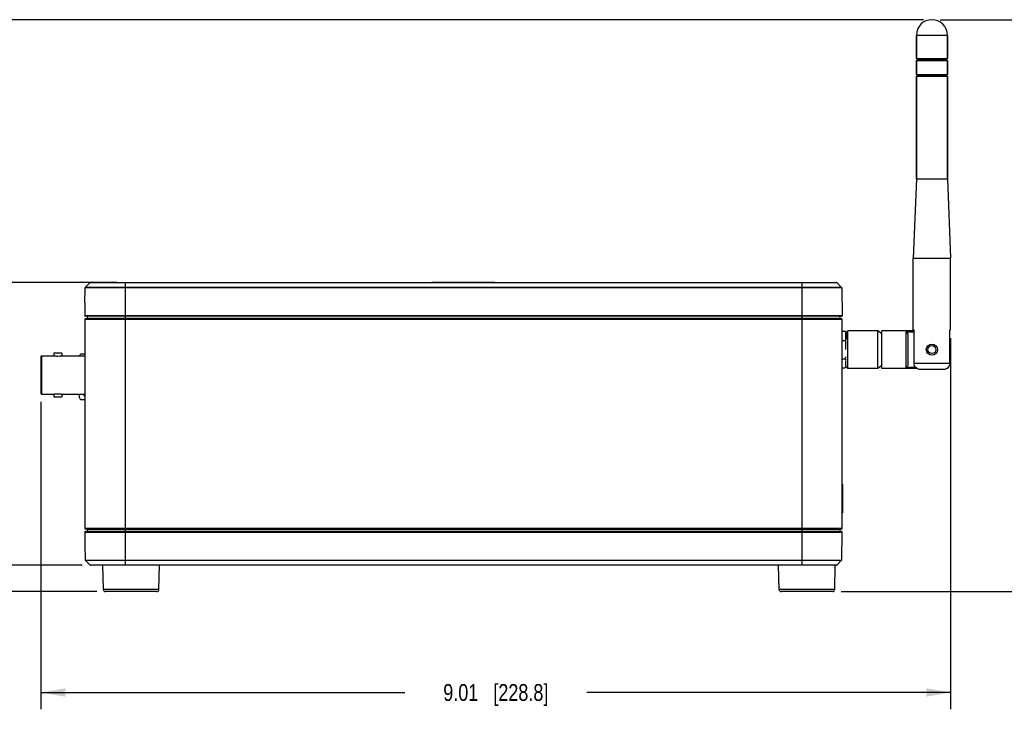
# Model space of a CAD drawing. Header units: inches. Extents: x 0 to 34, y 0 to 22.
# Tile 51 of 125: x 22.6 to 29.9, y 3.9 to 9.1. Entities that reach past the tile are written whole.
import ezdxf

# ---------------------------------------------------------------- set-up
doc = ezdxf.new("R2010")
doc.units = ezdxf.units.IN
doc.header["$LTSCALE"] = 1.87
doc.header["$MEASUREMENT"] = 0
doc.layers.get('0').update_dxf_attribs({"linetype": 'CONTINUOUS'})
doc.layers.add('02___PRT_ALL_AXES', color=7, linetype='CONTINUOUS')
doc.layers.add('DIMENSIONS', color=7, linetype='CONTINUOUS')
doc.styles.get("Standard").update_dxf_attribs({"font": 'txt', "width": 0.8})
doc.dimstyles.new('DIMSTYLE_1', dxfattribs={"dimtxt": 0.125, "dimasz": 0.18, "dimexe": 0.125, "dimexo": 0.0625, "dimgap": 0.0625, "dimtad": 0, "dimtih": 1, "dimtoh": 1, "dimlfac": 1.333333, "dimzin": 4, "dimdsep": 46, "dimtxsty": 'STANDARD', "dimblk": '_FILLED', "dimblk1": '_FILLED', "dimblk2": '_FILLED', "dimcen": 0.09, "dimadec": 0, "dimazin": 0, "dimtp": 0.001, "dimtm": 0.001, "dimtfac": 1, "dimtofl": 0, "dimtmove": 0, "dimatfit": 3, "dimldrblk": '_FILLED', "dimfxl": 1, "dimtolj": 1, "dimtzin": 4, "dimarcsym": 0})

# ---------------------------------------------------------------- blocks, each defined once
blk = doc.blocks.new('_FILLED')
at = {"color": 0, "linetype": 'BYBLOCK'}
blk.add_solid([(0, 0), (-1, 0.174), (-1, -0.174)], dxfattribs=at)
blk = doc.blocks.new('*D27')
at = {"layer": 'DIMENSIONS', "color": 2, "linetype": 'CONTINUOUS'}
for p, q in [((23.0566, 7.108), (21.1263, 7.108)), ((21.2513, 7.108), (21.2513, 6.183)), ((21.2513, 5.008), (21.2513, 5.933)), ((23.0567, 5.008), (21.1263, 5.008))]:
    blk.add_line(p, q, dxfattribs=at)
at = {"layer": 'DIMENSIONS', "color": 2, "linetype": 'CONTINUOUS', "xscale": 0.18, "yscale": 0.18, "zscale": 0.18}
for p, rotation in [((21.2513, 7.108), 90), ((21.2513, 5.008), 270)]:
    blk.add_blockref('_FILLED', p, dxfattribs=dict(at, rotation=rotation))
at = {"layer": 'DIMENSIONS', "color": 2, "linetype": 'CONTINUOUS', "insert": (21.2513, 6.1205), "char_height": 0.125, "width": 1.325, "attachment_point": 2, "line_spacing_factor": 0.9}
blk.add_mtext('(2.80{\\Ftxt.shx;\\W1.000000;\\H0.125000; }[71.1])', dxfattribs=at)
blk = doc.blocks.new('*D28')
at = {"layer": 'DIMENSIONS', "color": 2, "linetype": 'CONTINUOUS'}
for p, q in [((29.3042, 9.0605), (21.1263, 9.0605)), ((21.2513, 9.0605), (21.2513, 8.2093)), ((21.2513, 7.108), (21.2513, 7.9593)), ((23.3135, 7.108), (21.1263, 7.108))]:
    blk.add_line(p, q, dxfattribs=at)
at = {"layer": 'DIMENSIONS', "color": 2, "linetype": 'CONTINUOUS', "xscale": 0.18, "yscale": 0.18, "zscale": 0.18}
for p, rotation in [((21.2513, 9.0605), 90), ((21.2513, 7.108), 270)]:
    blk.add_blockref('_FILLED', p, dxfattribs=dict(at, rotation=rotation))
at = {"layer": 'DIMENSIONS', "color": 2, "linetype": 'CONTINUOUS', "insert": (21.2513, 8.1468), "char_height": 0.125, "width": 1.125, "attachment_point": 2, "line_spacing_factor": 0.9}
blk.add_mtext('2.60{\\Ftxt.shx;\\W1.000000;\\H0.125000; }[66.1]', dxfattribs=at)
blk = doc.blocks.new('*D29')
at = {"layer": 'DIMENSIONS', "color": 2, "linetype": 'CONTINUOUS'}
for p, q in [((29.5062, 6.6949), (29.5062, 3.938)), ((22.7513, 6.2212), (22.7513, 3.938)), ((22.7513, 4.063), (25.4538, 4.063)), ((29.5062, 4.063), (26.8038, 4.063))]:
    blk.add_line(p, q, dxfattribs=at)
at = {"layer": 'DIMENSIONS', "color": 2, "linetype": 'CONTINUOUS', "xscale": 0.18, "yscale": 0.18, "zscale": 0.18, "rotation": 180}
blk.add_blockref('_FILLED', (22.7513, 4.063), dxfattribs=at)
at = {"layer": 'DIMENSIONS', "color": 2, "linetype": 'CONTINUOUS', "xscale": 0.18, "yscale": 0.18, "zscale": 0.18}
blk.add_blockref('_FILLED', (29.5062, 4.063), dxfattribs=at)
at = {"layer": 'DIMENSIONS', "color": 2, "linetype": 'CONTINUOUS', "insert": (26.1288, 4.1255), "char_height": 0.125, "width": 1.225, "attachment_point": 2, "line_spacing_factor": 0.9}
blk.add_mtext('9.01{\\Ftxt.shx;\\W1.000000;\\H0.125000; }[228.8]', dxfattribs=at)
blk = doc.blocks.new('*D30')
at = {"layer": 'DIMENSIONS', "color": 2, "linetype": 'CONTINUOUS'}
for p, q in [((22.0013, 5.0088), (22.0013, 5.3688)), ((23.0545, 5.0088), (21.8763, 5.0088)), ((23.167, 4.813), (21.8763, 4.813)), ((22.0013, 4.813), (22.0013, 4.3423)), ((22.0013, 4.3423), (21.8838, 4.3423))]:
    blk.add_line(p, q, dxfattribs=at)
at = {"layer": 'DIMENSIONS', "color": 2, "linetype": 'CONTINUOUS', "xscale": 0.18, "yscale": 0.18, "zscale": 0.18}
for p, rotation in [((22.0013, 5.0088), 270), ((22.0013, 4.813), 90)]:
    blk.add_blockref('_FILLED', p, dxfattribs=dict(at, rotation=rotation))
at = {"layer": 'DIMENSIONS', "color": 2, "linetype": 'CONTINUOUS', "insert": (21.8213, 4.4048), "char_height": 0.125, "width": 0.925, "attachment_point": 3, "line_spacing_factor": 0.9}
blk.add_mtext('.26{\\Ftxt.shx;\\W1.000000;\\H0.125000; }[6.6]', dxfattribs=at)
blk = doc.blocks.new('*D31')
at = {"layer": 'DIMENSIONS', "color": 2, "linetype": 'CONTINUOUS'}
for p, q in [((29.4292, 9.0605), (31.1312, 9.0605)), ((31.0062, 9.0605), (31.0062, 7.0618)), ((31.0062, 4.813), (31.0062, 6.8118)), ((28.6926, 4.813), (31.1312, 4.813))]:
    blk.add_line(p, q, dxfattribs=at)
at = {"layer": 'DIMENSIONS', "color": 2, "linetype": 'CONTINUOUS', "xscale": 0.18, "yscale": 0.18, "zscale": 0.18}
for p, rotation in [((31.0062, 9.0605), 90), ((31.0062, 4.813), 270)]:
    blk.add_blockref('_FILLED', p, dxfattribs=dict(at, rotation=rotation))
at = {"layer": 'DIMENSIONS', "color": 2, "linetype": 'CONTINUOUS', "insert": (31.0062, 6.9993), "char_height": 0.125, "width": 1.225, "attachment_point": 2, "line_spacing_factor": 0.9}
blk.add_mtext('5.66{\\Ftxt.shx;\\W1.000000;\\H0.125000; }[143.9]', dxfattribs=at)

msp = doc.modelspace()

# ---------------------------------------------------------------- linework, layer by layer
at = {"color": 7, "linetype": 'CONTINUOUS'}
for p, q in [((29.25156, 8.94539), (29.25156, 8.77266)), ((29.48187, 8.94539), (29.48187, 8.77266)), ((29.25156, 8.77266), (29.48187, 8.77266)), ((29.26042, 8.76894), (29.25156, 8.77266)), ((29.25156, 8.75789), (29.26042, 8.76156)), ((29.25156, 8.75789), (29.48187, 8.75789)), ((29.25156, 8.75789), (29.25156, 8.65454)), ((29.47302, 8.76894), (29.26042, 8.76894)), ((29.26042, 8.76156), (29.26042, 8.76894)), ((29.47302, 8.76156), (29.26042, 8.76156)), ((29.47302, 8.76894), (29.48187, 8.77266)), ((29.47302, 8.76156), (29.47302, 8.76894)), ((29.48187, 8.75789), (29.47302, 8.76156)), ((29.48187, 8.75789), (29.48187, 8.65454)), ((29.25156, 8.65454), (29.48187, 8.65454)), ((29.26042, 8.65083), (29.25156, 8.65454)), ((29.25156, 8.63978), (29.26042, 8.64345)), ((29.25156, 8.63978), (29.48187, 8.63978)), ((29.25156, 8.63978), (29.25156, 7.87945)), ((29.47302, 8.65083), (29.26042, 8.65083)), ((29.26042, 8.64345), (29.26042, 8.65083)), ((29.47302, 8.64345), (29.26042, 8.64345)), ((29.47302, 8.65083), (29.48187, 8.65454)), ((29.47302, 8.64345), (29.47302, 8.65083)), ((29.48187, 8.63978), (29.47302, 8.64345)), ((29.48187, 8.63978), (29.48187, 7.87945)), ((23.11705, 7.10713), (23.08065, 7.07135)), ((23.11003, 7.10027), (23.08065, 7.07139)), ((23.117, 7.10713), (23.12705, 7.10713)), ((23.11913, 7.10799), (28.65797, 7.10799)), ((23.12705, 7.10713), (23.1288, 7.10713)), ((23.1288, 7.10713), (23.13951, 7.10713)), ((23.13951, 7.10713), (23.35689, 7.10713)), ((23.35689, 7.10713), (23.37605, 7.10713)), ((23.37605, 7.10799), (23.37605, 5.00885)), ((23.37605, 7.10713), (28.40105, 7.10713)), ((25.6544, 7.10799), (25.6544, 7.11024)), ((25.6544, 7.11024), (26.11847, 7.11024)), ((25.762, 7.10799), (25.762, 7.11024)), ((25.80709, 7.10799), (25.80709, 7.11024)), ((25.85305, 7.10799), (25.85305, 7.11024)), ((25.88238, 7.10799), (25.88238, 7.11024)), ((25.88609, 7.10799), (25.88609, 7.11024)), ((25.91018, 7.10799), (25.91018, 7.11024)), ((25.92047, 7.10799), (25.92047, 7.11024)), ((25.96263, 7.10799), (25.96263, 7.11024)), ((25.96525, 7.10799), (25.96525, 7.11024)), ((25.99394, 7.10799), (25.99394, 7.11024)), ((26.11847, 7.10799), (26.11847, 7.11024)), ((26.1206, 7.11024), (26.12108, 7.11024)), ((26.12108, 7.10799), (26.12108, 7.11024)), ((28.40105, 7.10799), (28.40105, 7.1071)), ((28.40105, 7.10713), (28.40105, 5.00799)), ((28.40105, 7.10713), (28.41122, 7.10713)), ((28.41122, 7.10713), (28.4219, 7.10713)), ((28.4219, 7.10713), (28.63632, 7.10713)), ((28.63632, 7.10713), (28.66005, 7.10713)), ((28.66005, 7.10713), (28.69645, 7.07135)), ((28.69645, 7.07139), (28.66009, 7.10713)), ((23.07779, 6.95688), (23.07975, 7.06926)), ((23.07976, 7.06932), (23.07975, 7.06932)), ((23.10273, 7.06926), (23.07976, 7.06932)), ((23.10132, 7.07135), (23.0807, 7.07141)), ((23.37605, 7.07139), (23.10132, 7.07135)), ((23.37605, 7.0693), (23.10273, 7.06926)), ((28.40105, 7.07135), (23.37605, 7.07135)), ((28.40105, 7.06926), (23.37605, 7.06926)), ((28.68678, 7.07134), (28.40105, 7.0714)), ((28.6742, 7.06926), (28.40105, 7.06931)), ((28.68645, 7.06925), (28.6742, 7.06926)), ((28.69735, 7.0693), (28.68645, 7.06925)), ((28.68788, 7.07134), (28.68678, 7.07134)), ((28.6964, 7.0714), (28.68788, 7.07134)), ((28.69735, 7.06926), (28.70098, 6.86108)), ((23.07779, 6.87268), (23.0776, 6.86108)), ((23.34637, 6.86108), (23.0776, 6.86108)), ((23.07767, 6.83293), (23.07767, 6.83284)), ((23.07767, 6.83284), (23.07767, 5.28312)), ((23.0777, 6.83284), (23.0777, 5.28313)), ((28.70105, 6.83284), (23.0777, 6.83284)), ((23.07779, 6.83397), (23.07777, 6.83383)), ((23.07814, 6.83501), (23.07809, 6.83489)), ((23.07865, 6.83589), (23.07858, 6.8358)), ((23.07973, 6.83701), (23.07964, 6.83694)), ((23.08035, 6.83742), (23.08026, 6.83737)), ((23.08098, 6.83772), (23.08089, 6.83768)), ((23.08128, 6.83783), (23.0812, 6.8378)), ((23.08134, 6.83784), (23.08127, 6.83782)), ((23.08143, 6.83787), (23.08128, 6.83783)), ((28.69723, 6.85726), (23.08134, 6.85726)), ((23.08188, 6.83799), (23.0818, 6.83797)), ((23.08195, 6.838), (23.08187, 6.83798)), ((23.08202, 6.83801), (23.08194, 6.838)), ((23.08208, 6.83802), (23.08201, 6.83801)), ((23.08215, 6.83803), (23.08207, 6.83802)), ((23.08221, 6.83804), (23.08214, 6.83803)), ((23.08228, 6.83805), (23.0822, 6.83804)), ((23.08234, 6.83806), (23.08227, 6.83805)), ((23.08268, 6.83808), (23.08262, 6.83808)), ((23.08274, 6.83809), (23.08268, 6.83808)), ((28.69598, 6.83809), (23.08275, 6.83809)), ((23.08288, 6.83809), (23.08284, 6.83809)), ((23.08399, 6.83813), (23.08288, 6.83809)), ((23.08948, 6.83832), (23.08399, 6.83813)), ((23.09135, 6.83838), (23.08948, 6.83832)), ((28.68742, 6.83838), (23.09135, 6.83838)), ((23.09503, 6.85726), (23.09503, 6.84206)), ((28.6838, 6.84213), (23.09503, 6.84213)), ((28.70098, 6.86108), (23.34637, 6.86108)), ((28.6838, 6.85726), (28.6838, 6.84213)), ((28.69598, 6.83809), (28.68742, 6.83838)), ((28.70105, 5.28313), (28.70105, 6.83284)), ((28.70427, 6.74615), (28.72102, 6.74615)), ((28.72892, 6.69096), (28.72892, 6.73452)), ((28.73111, 6.7367), (28.74369, 6.74928)), ((28.96514, 6.74928), (28.74369, 6.74928)), ((28.74369, 6.47024), (28.74369, 6.74928)), ((28.99467, 6.72713), (28.96514, 6.74928)), ((28.96514, 6.47024), (28.96514, 6.74928)), ((29.23442, 6.74928), (28.99467, 6.74928)), ((28.99467, 6.47024), (28.99467, 6.74928)), ((29.17479, 6.74206), (29.23442, 6.74206)), ((29.17479, 6.47746), (29.17479, 6.74206)), ((29.18955, 6.49313), (29.18955, 6.72639)), ((29.2272, 6.7574), (29.23442, 6.7574)), ((29.23442, 6.50641), (29.23442, 6.7574)), ((29.49902, 6.7574), (29.50623, 6.7574)), ((29.49902, 6.50641), (29.49902, 6.7574)), ((28.70104, 6.67331), (28.70427, 6.67796)), ((28.70427, 6.67796), (28.72102, 6.67796)), ((28.72892, 6.60976), (28.72892, 6.6892)), ((22.8473, 6.58336), (22.8473, 6.56265)), ((22.90576, 6.58336), (22.8473, 6.58336)), ((22.90576, 6.58336), (22.90576, 6.56265)), ((22.9059, 6.58336), (22.9059, 6.56265)), ((22.75133, 6.55827), (22.75133, 6.28366)), ((22.75576, 6.5627), (22.75576, 6.27923)), ((22.75576, 6.5627), (22.8473, 6.5627)), ((22.90576, 6.5627), (22.90466, 6.56247)), ((22.90576, 6.5627), (23.07767, 6.5627)), ((23.03855, 6.5627), (23.03855, 6.56296)), ((23.05355, 6.57796), (23.07767, 6.57796)), ((28.70427, 6.54157), (28.70105, 6.54621)), ((28.70427, 6.54157), (28.72102, 6.54157)), ((28.72892, 6.48501), (28.72892, 6.52856)), ((28.70427, 6.47337), (28.72102, 6.47337)), ((28.73111, 6.48282), (28.74369, 6.47024)), ((28.96514, 6.47024), (28.74369, 6.47024)), ((28.99467, 6.49239), (28.96514, 6.47024)), ((29.25437, 6.47024), (28.99467, 6.47024)), ((29.24589, 6.47746), (29.17479, 6.47746)), ((29.49902, 6.50641), (29.23442, 6.50641)), ((29.45102, 6.46212), (29.28242, 6.46212)), ((29.48483, 6.47024), (29.47906, 6.47024)), ((29.48483, 6.47024), (29.48483, 6.47475)), ((22.75576, 6.27923), (22.8473, 6.27923)), ((22.8473, 6.27923), (22.84841, 6.27946)), ((22.8473, 6.27927), (22.8473, 6.25856)), ((22.8473, 6.25856), (22.90576, 6.25856)), ((22.90576, 6.27927), (22.90576, 6.25856)), ((22.90576, 6.27923), (23.07767, 6.27923)), ((22.90587, 6.25856), (22.9059, 6.25856)), ((22.9059, 6.27927), (22.9059, 6.25856)), ((23.03855, 6.25246), (23.03855, 6.27923)), ((23.07767, 6.23746), (23.05355, 6.23746)), ((23.06855, 6.27923), (23.06855, 6.27496)), ((23.07605, 6.26746), (23.07767, 6.26746)), ((28.70105, 5.60821), (28.7048, 5.60821)), ((28.7048, 5.5247), (28.7048, 5.60821)), ((28.70592, 5.41578), (28.70592, 5.51909)), ((28.7048, 5.39821), (28.70105, 5.39821)), ((28.70105, 5.39439), (28.70105, 5.39634)), ((28.7048, 5.39821), (28.7048, 5.41017)), ((23.0777, 5.28313), (28.70105, 5.28313)), ((23.08132, 5.27813), (23.08139, 5.27811)), ((23.08139, 5.27811), (23.08146, 5.27809)), ((23.08146, 5.27809), (23.08152, 5.27807)), ((23.08171, 5.27802), (23.08179, 5.27801)), ((23.08178, 5.27801), (23.08185, 5.27799)), ((23.08184, 5.278), (23.08191, 5.27798)), ((23.0819, 5.27798), (23.08198, 5.27797)), ((23.08196, 5.27797), (23.08204, 5.27796)), ((23.08202, 5.27796), (23.0821, 5.27795)), ((23.08234, 5.27792), (23.08241, 5.27791)), ((23.08239, 5.27791), (23.08246, 5.2779)), ((23.08244, 5.27791), (23.0825, 5.2779)), ((23.08249, 5.2779), (23.08254, 5.2779)), ((23.08274, 5.27789), (23.08284, 5.27788)), ((23.08275, 5.27789), (28.69598, 5.27789)), ((23.08288, 5.27788), (23.08275, 5.27789)), ((23.08288, 5.27788), (23.08284, 5.27788)), ((23.08399, 5.27784), (23.08288, 5.27788)), ((23.08947, 5.27766), (23.08399, 5.27784)), ((23.08947, 5.27766), (23.09134, 5.27759)), ((23.37605, 5.27759), (23.09134, 5.27759)), ((23.09502, 5.27391), (23.09502, 5.25871)), ((23.09502, 5.27384), (28.6838, 5.27384)), ((23.37605, 5.27759), (28.68742, 5.27759)), ((28.6838, 5.27384), (28.6838, 5.25871)), ((28.69598, 5.27789), (28.68742, 5.27759)), ((23.07761, 5.2549), (28.70098, 5.2549)), ((23.07761, 5.2549), (23.07776, 5.24552)), ((23.07776, 5.24552), (23.07779, 5.24365)), ((23.07791, 5.20452), (23.07786, 5.19792)), ((23.07795, 5.21118), (23.07791, 5.20452)), ((23.07796, 5.21791), (23.07795, 5.21118)), ((23.08134, 5.25871), (28.69723, 5.25871)), ((28.69735, 5.04671), (28.70098, 5.2549)), ((23.07773, 5.18189), (23.0777, 5.1757)), ((23.07779, 5.15907), (23.07975, 5.04671)), ((23.07975, 5.04671), (28.69735, 5.04671)), ((23.11705, 5.00885), (23.08065, 5.04462)), ((23.08065, 5.04462), (23.37605, 5.04462)), ((23.37605, 5.00885), (23.11705, 5.00885)), ((28.65794, 5.00799), (23.11915, 5.00799)), ((23.37605, 5.04462), (28.40105, 5.04462)), ((23.37605, 5.00799), (23.37605, 5.00885)), ((28.40105, 5.00885), (23.37605, 5.00885)), ((28.40105, 5.04462), (28.69645, 5.04462)), ((28.66005, 5.00885), (28.40105, 5.00885)), ((28.66005, 5.00885), (28.69645, 5.04462)), ((23.62758, 4.8277), (23.21452, 4.8277)), ((28.64508, 4.8277), (28.23202, 4.8277)), ((23.61258, 4.81299), (23.22951, 4.81299)), ((28.63008, 4.81299), (28.24701, 4.81299))]:
    msp.add_line(p, q, dxfattribs=at)
for points in [[(23.08065, 7.0714), (23.08025, 7.07093), (23.07998, 7.07041), (23.0798, 7.06982), (23.07975, 7.06931)], [(28.69735, 7.0693), (28.69728, 7.06989), (28.69708, 7.07049), (28.69678, 7.07101), (28.69645, 7.07139)], [(23.07777, 6.83385), (23.07775, 6.83374), (23.07773, 6.83363), (23.07771, 6.83351), (23.0777, 6.83339), (23.07769, 6.83328), (23.07768, 6.83316), (23.07767, 6.83304)], [(23.07777, 6.83383), (23.07774, 6.83371), (23.07772, 6.83358), (23.07771, 6.83345), (23.07769, 6.83332), (23.07768, 6.83319), (23.07767, 6.83306), (23.07767, 6.83292)], [(23.07785, 6.8342), (23.07782, 6.83408), (23.07779, 6.83396)], [(23.07809, 6.83489), (23.07804, 6.83478), (23.078, 6.83467), (23.07796, 6.83455), (23.07792, 6.83444), (23.07788, 6.83432), (23.07785, 6.83419)], [(23.0781, 6.83491), (23.07806, 6.83481), (23.07802, 6.83471), (23.07798, 6.83461), (23.07794, 6.83451), (23.07791, 6.8344), (23.07788, 6.8343)], [(23.07824, 6.83521), (23.07818, 6.83511), (23.07814, 6.835)], [(23.07858, 6.8358), (23.07852, 6.8357), (23.07846, 6.83561), (23.0784, 6.83551), (23.07834, 6.83541), (23.07829, 6.83531), (23.07823, 6.8352)], [(23.07859, 6.83581), (23.07854, 6.83573), (23.07848, 6.83565), (23.07843, 6.83556), (23.07838, 6.83547), (23.07833, 6.83538), (23.07828, 6.83529)], [(23.07878, 6.83606), (23.07871, 6.83598), (23.07865, 6.83589)], [(23.07912, 6.83646), (23.07905, 6.83639), (23.07898, 6.83631), (23.07891, 6.83623), (23.07884, 6.83615), (23.07877, 6.83605)], [(23.07913, 6.83648), (23.07907, 6.83641), (23.07901, 6.83634), (23.07895, 6.83627), (23.07888, 6.8362), (23.07882, 6.83612)], [(23.07926, 6.8366), (23.0792, 6.83654), (23.07912, 6.83646)], [(23.07964, 6.83694), (23.07956, 6.83688), (23.07949, 6.83681), (23.07941, 6.83675), (23.07934, 6.83668), (23.07927, 6.83661), (23.07919, 6.83654)], [(23.07966, 6.83695), (23.07959, 6.8369), (23.07952, 6.83684), (23.07946, 6.83679), (23.07939, 6.83673), (23.07933, 6.83667)], [(23.07987, 6.83711), (23.07979, 6.83706), (23.07972, 6.837)], [(23.08026, 6.83737), (23.08019, 6.83732), (23.08011, 6.83727), (23.08003, 6.83722), (23.07995, 6.83717), (23.07986, 6.83711)], [(23.08028, 6.83738), (23.08021, 6.83734), (23.08014, 6.83729), (23.08007, 6.83725), (23.08, 6.8372), (23.07993, 6.83716)], [(23.08074, 6.83761), (23.08066, 6.83758), (23.08058, 6.83754), (23.0805, 6.8375), (23.08042, 6.83746), (23.08034, 6.83741)], [(23.08091, 6.83769), (23.08084, 6.83766), (23.08077, 6.83763), (23.0807, 6.8376), (23.08063, 6.83756), (23.08056, 6.83753), (23.08049, 6.83749)], [(23.08089, 6.83768), (23.08082, 6.83765), (23.08074, 6.83761)], [(23.0812, 6.8378), (23.08113, 6.83777), (23.08105, 6.83775), (23.08097, 6.83771)], [(23.08182, 6.83797), (23.08175, 6.83796), (23.08168, 6.83794), (23.08161, 6.83792), (23.08155, 6.83791), (23.08148, 6.83789), (23.08141, 6.83787)], [(23.0818, 6.83797), (23.08173, 6.83795), (23.08165, 6.83793), (23.08158, 6.83792), (23.08151, 6.8379), (23.08143, 6.83787)], [(23.08262, 6.83808), (23.08259, 6.83808), (23.08255, 6.83808), (23.08251, 6.83807), (23.08245, 6.83807), (23.0824, 6.83806), (23.08233, 6.83806)], [(23.08283, 6.83809), (23.08281, 6.83809), (23.08274, 6.83809)], [(23.07767, 5.28312), (23.07767, 5.28302), (23.07767, 5.28293), (23.07768, 5.28283), (23.07769, 5.28273), (23.07769, 5.28263), (23.0777, 5.28254), (23.07772, 5.28244), (23.07773, 5.28235), (23.07774, 5.28225), (23.07776, 5.28216), (23.07778, 5.28207), (23.0778, 5.28197), (23.07782, 5.28188), (23.07784, 5.28179), (23.07787, 5.2817)], [(23.07787, 5.2817), (23.0779, 5.28161), (23.07792, 5.28152), (23.07795, 5.28143), (23.07798, 5.28135), (23.07802, 5.28126), (23.07805, 5.28118), (23.07808, 5.28109)], [(23.07808, 5.28109), (23.07812, 5.28101), (23.07816, 5.28093), (23.0782, 5.28084), (23.07824, 5.28076), (23.07828, 5.28068), (23.07832, 5.28061), (23.07836, 5.28053), (23.07841, 5.28045), (23.07845, 5.28038), (23.0785, 5.2803), (23.07855, 5.28023), (23.07859, 5.28016), (23.07864, 5.28009), (23.0787, 5.28002), (23.07875, 5.27995), (23.0788, 5.27988), (23.07885, 5.27981), (23.07891, 5.27975), (23.07896, 5.27968), (23.07902, 5.27962), (23.07907, 5.27956), (23.07913, 5.2795), (23.07919, 5.27944), (23.07925, 5.27938), (23.07931, 5.27932), (23.07937, 5.27927), (23.07943, 5.27921), (23.07949, 5.27916), (23.07955, 5.2791), (23.07962, 5.27905), (23.07968, 5.279), (23.07974, 5.27895), (23.07981, 5.27891), (23.07987, 5.27886), (23.07994, 5.27881), (23.08, 5.27877), (23.08007, 5.27873), (23.08013, 5.27868), (23.0802, 5.27864), (23.08027, 5.2786), (23.08033, 5.27857), (23.0804, 5.27853), (23.08047, 5.27849), (23.08053, 5.27846), (23.0806, 5.27842), (23.08067, 5.27839), (23.08073, 5.27836)], [(23.08073, 5.27836), (23.0808, 5.27833), (23.08087, 5.2783), (23.08093, 5.27827), (23.081, 5.27825), (23.08107, 5.27822), (23.08113, 5.2782), (23.0812, 5.27817), (23.08126, 5.27815), (23.08133, 5.27813)], [(23.08152, 5.27807), (23.08159, 5.27805), (23.08166, 5.27804), (23.08172, 5.27802)], [(23.08208, 5.27795), (23.08214, 5.27794), (23.08219, 5.27793), (23.08225, 5.27793), (23.0823, 5.27792)], [(23.0821, 5.27795), (23.08216, 5.27794), (23.08222, 5.27793), (23.08228, 5.27792), (23.08236, 5.27791)], [(23.08254, 5.2779), (23.08258, 5.27789), (23.08261, 5.27789), (23.08266, 5.27789)], [(23.08266, 5.27789), (23.08268, 5.27789), (23.08274, 5.27789)], [(23.0776, 5.2549), (23.07781, 5.24166), (23.07785, 5.23826), (23.07789, 5.23487), (23.07792, 5.23147), (23.07794, 5.22807), (23.07795, 5.22468), (23.07796, 5.22129), (23.07796, 5.21791)], [(23.07786, 5.19792), (23.07781, 5.19142), (23.07773, 5.18189)], [(23.0777, 5.1757), (23.07769, 5.17266), (23.07769, 5.16966), (23.0777, 5.1667), (23.07772, 5.16379), (23.07776, 5.16093), (23.07779, 5.15907)]]:
    msp.add_lwpolyline(points, dxfattribs=at)
for centre, radius, start, end in [((28.65794, 7.10499), 0.003, 45.499935, 89.999954), ((23.08275, 7.06921), 0.003, 134.500089, 179), ((23.87429, 6.94512), 0.7966, 179.603687, 179.771606), ((23.66941, 6.94681), 0.59171, 179.010033, 179.629926), ((23.083, 6.83284), 0.0053, 163.352294, 179.958582), ((23.08297, 6.83284), 0.00527, 159.133081, 163.304936), ((23.08295, 6.83285), 0.00524, 113.082962, 159.168518), ((23.08293, 6.83288), 0.00521, 92.015533, 113.043211), ((28.68755, 6.84213), 0.00375, 179.999971, 267.999977), ((28.6958, 6.83284), 0.00525, 0, 88), ((28.69723, 6.86101), 0.00375, 270.00244, 0.999957), ((28.71941, 6.72173), 0.02873, 121.812661, 129.76375), ((28.70231, 6.71606), 0.03543, 35.63276, 58.121147), ((28.70543, 6.72106), 0.02954, 54.906635, 58.125815), ((26.97823, 4.6582), 3.02776, 43.084417, 43.491889), ((28.71959, 6.70262), 0.02903, 230.278514, 238.145753), ((22.75576, 6.55827), 0.00443, 90, 180.000031), ((23.05355, 6.56296), 0.015, 90, 180), ((28.71941, 6.51715), 0.02873, 121.812718, 129.763458), ((28.71932, 6.49768), 0.02859, 230.236691, 234.902696), ((28.71987, 6.49846), 0.02954, 234.908948, 238.125804), ((28.70231, 6.50346), 0.03543, 301.878853, 324.36724), ((26.97823, 8.56132), 3.02776, 316.508111, 316.915583), ((29.4543, 6.50815), 0.04528, 309.028701, 314.020519), ((22.75576, 6.28366), 0.00443, 179.999969, 270), ((23.05355, 6.25246), 0.015, 180, 270), ((23.07605, 6.27496), 0.0075, 180, 270), ((28.69116, 5.51909), 0.01476, 0.000002, 47.88288), ((28.69116, 5.41578), 0.01476, 312.116286, 359.999998), ((23.083, 5.28314), 0.0053, 180.041419, 196.647709), ((23.08297, 5.28313), 0.00527, 196.695067, 200.866923), ((23.08295, 5.28312), 0.00524, 200.831487, 246.917039), ((23.08293, 5.28309), 0.00521, 246.956789, 267.984461), ((28.68755, 5.27384), 0.00375, 91.999999, 180), ((28.6958, 5.28313), 0.00525, 272, 360), ((23.08136, 5.25496), 0.00376, 169.505824, 180.898469), ((23.08134, 5.25496), 0.00375, 90.000567, 169.488576), ((28.69723, 5.25496), 0.00375, 359, 90), ((23.08275, 5.04676), 0.003, 181.000069, 225.500152), ((28.69435, 5.04676), 0.003, 314.499955, 359), ((23.11915, 5.01099), 0.003, 225.499739, 269.9996), ((28.65794, 5.01099), 0.003, 269.999742, 314.49981), ((23.22951, 4.82799), 0.015, 181.101706, 270), ((23.61258, 4.82799), 0.015, 270, 358.898294), ((28.24701, 4.82799), 0.015, 181.101706, 270), ((28.63008, 4.82799), 0.015, 270, 358.898294)]:
    msp.add_arc(centre, radius, start, end, dxfattribs=at)
for points in [[(28.66005, 7.10713), (28.66006, 7.10713), (28.66007, 7.10713), (28.66008, 7.10713)], [(28.66008, 7.10713), (28.66008, 7.10713), (28.66008, 7.10713), (28.66009, 7.10713)], [(23.0777, 6.83284), (23.07769, 6.83284), (23.07768, 6.83284), (23.07767, 6.83284)], [(23.08284, 6.83809), (23.08286, 6.83809), (23.08287, 6.83809), (23.08288, 6.83809)], [(23.07767, 5.28313), (23.07768, 5.28313), (23.07769, 5.28313), (23.0777, 5.28313)]]:
    msp.add_open_spline(points, degree=3, dxfattribs=at)
for points, knots in [([(23.0807, 7.07141), (23.0807, 7.07141), (23.08068, 7.07141), (23.08066, 7.07141), (23.08065, 7.0714)], [0, 0, 0, 0, 0.3949047, 1, 1, 1, 1]), ([(28.69645, 7.07139), (28.69644, 7.07139), (28.69643, 7.0714), (28.69641, 7.0714), (28.6964, 7.0714)], [0, 0, 0, 0, 0.3373381, 1, 1, 1, 1]), ([(23.0777, 6.9483), (23.07768, 6.94259), (23.07774, 6.93069), (23.07793, 6.91223), (23.078, 6.89273), (23.07789, 6.87943), (23.07779, 6.87268)], [0, 0, 0, 0, 0.2265622, 0.4721884, 0.7321607, 1, 1, 1, 1]), ([(23.08134, 6.85726), (23.08084, 6.85726), (23.07985, 6.85746), (23.0786, 6.85831), (23.07778, 6.85959), (23.07759, 6.86058), (23.0776, 6.86108)], [0, 0, 0, 0, 0.2491671, 0.4993513, 0.7498195, 1, 1, 1, 1]), ([(23.08275, 6.83809), (23.08274, 6.83809), (23.08273, 6.83809), (23.0828, 6.83809), (23.08282, 6.83809), (23.08284, 6.83809)], [0, 0, 0, 0, 0.084843, 0.3249549, 1, 1, 1, 1]), ([(23.09135, 6.83838), (23.09158, 6.83839), (23.09205, 6.83846), (23.09295, 6.83875), (23.09396, 6.83942), (23.09467, 6.84042), (23.09497, 6.84134), (23.09503, 6.84182), (23.09503, 6.84206)], [0, 0, 0, 0, 0.1194268, 0.245896, 0.4947084, 0.7454508, 0.872557, 1, 1, 1, 1]), ([(28.72241, 6.74523), (28.7238, 6.74425), (28.7263, 6.74215), (28.73015, 6.73749), (28.73324, 6.73118), (28.73505, 6.72339), (28.73576, 6.71567), (28.73574, 6.70796), (28.73498, 6.70023), (28.73308, 6.69243), (28.73057, 6.68754), (28.72893, 6.68527)], [0, 0, 0, 0, 0.0783935, 0.1489742, 0.2767035, 0.3969909, 0.5150927, 0.6327732, 0.7509401, 0.8714812, 1, 1, 1, 1]), ([(28.72893, 6.68527), (28.72793, 6.6839), (28.72554, 6.68117), (28.72265, 6.67897), (28.72102, 6.67796)], [0, 0, 0, 0, 0.4698438, 1, 1, 1, 1]), ([(28.72102, 6.67796), (28.7219, 6.67687), (28.72514, 6.67234), (28.7275, 6.66724), (28.72893, 6.66332)], [0, 0, 0, 0, 0.2503403, 1, 1, 1, 1]), ([(22.87653, 6.55965), (22.87462, 6.55965), (22.87089, 6.55973), (22.86546, 6.56006), (22.86048, 6.56055), (22.85669, 6.56105), (22.85401, 6.56146), (22.85231, 6.56174), (22.85084, 6.56201), (22.84962, 6.56223), (22.84876, 6.5624), (22.8482, 6.56251), (22.84788, 6.56257), (22.84764, 6.56263), (22.84745, 6.56265), (22.84737, 6.5627), (22.8473, 6.56268), (22.8473, 6.5627)], [0, 0, 0, 0, 0.1941849, 0.3809991, 0.5532399, 0.7046194, 0.770663, 0.8294104, 0.8802574, 0.9226863, 0.9562017, 0.9694977, 0.9804372, 0.9889842, 0.9951031, 0.9987755, 1, 1, 1, 1]), ([(22.90466, 6.56247), (22.90333, 6.56221), (22.89406, 6.56049), (22.8846, 6.55965), (22.87653, 6.55965)], [0, 0, 0, 0, 0.1436018, 1, 1, 1, 1]), ([(28.72892, 6.5562), (28.7275, 6.55228), (28.72514, 6.54718), (28.7219, 6.54265), (28.72102, 6.54157)], [0, 0, 0, 0, 0.7496589, 1, 1, 1, 1]), ([(28.72102, 6.54157), (28.72265, 6.54056), (28.72554, 6.53835), (28.72793, 6.53562), (28.72893, 6.53425)], [0, 0, 0, 0, 0.5301607, 1, 1, 1, 1]), ([(29.28242, 6.46212), (29.27639, 6.46212), (29.26423, 6.46409), (29.24823, 6.47339), (29.23709, 6.48822), (29.23442, 6.5004), (29.23442, 6.50641)], [0, 0, 0, 0, 0.2503585, 0.5004139, 0.7502653, 1, 1, 1, 1]), ([(29.48282, 6.47297), (29.47841, 6.46939), (29.46815, 6.46386), (29.4567, 6.46212), (29.45102, 6.46212)], [0, 0, 0, 0, 0.49975, 1, 1, 1, 1]), ([(29.49902, 6.50641), (29.49902, 6.50071), (29.49663, 6.48917), (29.48988, 6.47955), (29.48577, 6.47558)], [0, 0, 0, 0, 0.4999074, 1, 1, 1, 1]), ([(22.84841, 6.27946), (22.84973, 6.27972), (22.859, 6.28144), (22.86846, 6.28228), (22.87653, 6.28228)], [0, 0, 0, 0, 0.1436533, 1, 1, 1, 1]), ([(22.87653, 6.28228), (22.87844, 6.28228), (22.88218, 6.2822), (22.8876, 6.28187), (22.89258, 6.28138), (22.89637, 6.28088), (22.89905, 6.28047), (22.90075, 6.28018), (22.90222, 6.27992), (22.90344, 6.27969), (22.9043, 6.27953), (22.90486, 6.27941), (22.90518, 6.27935), (22.90542, 6.2793), (22.90561, 6.27927), (22.90568, 6.27923), (22.90576, 6.27924), (22.90576, 6.27923)], [0, 0, 0, 0, 0.1941857, 0.3810008, 0.5532418, 0.7046213, 0.7706648, 0.8294122, 0.8802591, 0.9226878, 0.956203, 0.9694988, 0.9804382, 0.988985, 0.9951037, 0.9987758, 1, 1, 1, 1]), ([(23.09502, 5.27391), (23.09502, 5.27415), (23.09496, 5.27464), (23.09466, 5.27556), (23.09396, 5.27656), (23.09294, 5.27723), (23.09204, 5.27752), (23.09157, 5.27758), (23.09134, 5.27759)], [0, 0, 0, 0, 0.1274437, 0.2545497, 0.5052882, 0.754092, 0.8805572, 1, 1, 1, 1]), ([(23.0776, 5.2549), (23.0776, 5.2549), (23.0776, 5.2549), (23.07761, 5.2549), (23.07761, 5.2549)], [0, 0, 0, 0, 0.2904404, 1, 1, 1, 1]), ([(23.08134, 5.25871), (23.0811, 5.25871), (23.0806, 5.25866), (23.07989, 5.25844), (23.07924, 5.25809), (23.07866, 5.25761), (23.0782, 5.25702), (23.07785, 5.25636), (23.07765, 5.25564), (23.07761, 5.25514), (23.07761, 5.2549)], [0, 0, 0, 0, 0.1247393, 0.2495555, 0.3744062, 0.4993614, 0.6244134, 0.7495442, 0.8747699, 1, 1, 1, 1]), ([(23.07779, 5.24365), (23.07791, 5.23595), (23.078, 5.22449), (23.07796, 5.20938), (23.07788, 5.19845), (23.07778, 5.1879), (23.0777, 5.17781), (23.07768, 5.16826), (23.07773, 5.16208), (23.07779, 5.15909)], [0, 0, 0, 0, 0.2731134, 0.4064195, 0.5360921, 0.6611336, 0.7806442, 0.8938265, 1, 1, 1, 1]), ([(23.07779, 5.24365), (23.07779, 5.24365), (23.07778, 5.24365), (23.07777, 5.24365), (23.07777, 5.24365)], [0, 0, 0, 0, 0.7095687, 1, 1, 1, 1])]:
    msp.add_open_spline(points, degree=3, knots=knots, dxfattribs=at)
at = {"layer": '02___PRT_ALL_AXES', "color": 7, "linetype": 'CONTINUOUS'}
for p, q in [((29.25156, 8.94539), (29.48187, 8.94539)), ((29.25156, 8.77266), (29.25156, 8.94539)), ((29.48187, 8.77266), (29.48187, 8.94539)), ((29.25156, 8.65454), (29.25156, 8.75789)), ((29.48187, 8.65454), (29.48187, 8.75789)), ((29.25156, 7.87945), (29.25156, 8.63978)), ((29.48187, 7.87945), (29.48187, 8.63978)), ((29.25156, 7.87945), (29.2272, 7.2889)), ((29.25156, 7.87945), (29.48187, 7.87945)), ((29.48187, 7.87945), (29.50623, 7.2889)), ((29.2272, 7.2889), (29.50623, 7.2889)), ((29.2272, 6.7574), (29.2272, 7.2889)), ((29.50623, 6.7574), (29.50623, 7.2889)), ((23.21452, 4.8277), (23.21105, 5.00799)), ((23.62758, 4.8277), (23.63105, 5.00799)), ((28.23202, 4.8277), (28.22855, 5.00799)), ((28.64508, 4.8277), (28.64855, 5.00799))]:
    msp.add_line(p, q, dxfattribs=at)
for radius in [0.04134, 0.02953]:
    msp.add_circle((29.36672, 6.60976), radius, dxfattribs=at)
msp.add_arc((29.36672, 8.94539), 0.11516, 0, 180, dxfattribs=at)

# ---------------------------------------------------------------- dimensions: what is measured, and where the dimension line sits
at = {"layer": 'DIMENSIONS', "color": 2, "linetype": 'CONTINUOUS'}
for base, p1, p2, picture, middle in [((21.25133, 9.06055), (23.37605, 7.10799), (29.36672, 9.06055), '*D28', (21.25133, 8.08427)), ((31.00623, 9.06055), (28.63008, 4.81299), (29.36672, 9.06055), '*D31', (31.00623, 6.93677)), ((22.00133, 5.00885), (23.22951, 4.81299), (23.11705, 5.00885), '*D30', (21.35883, 4.34229))]:
    dim = msp.add_linear_dim(base=base, p1=p1, p2=p2, angle=90, dimstyle='DIMSTYLE_1', dxfattribs=at)
    dim.commit()
    dim.dimension.update_dxf_attribs({"geometry": picture, "text_midpoint": middle, "dimtype": 160})
dim = msp.add_linear_dim(base=(21.25133, 7.10799), p1=(23.11915, 5.00799), p2=(23.11913, 7.10799), angle=90, text='(<>)', dimstyle='DIMSTYLE_1', dxfattribs=at)
dim.commit()
dim.dimension.update_dxf_attribs({"geometry": '*D27', "text_midpoint": (21.25133, 6.05799), "dimtype": 160})
dim = msp.add_linear_dim(base=(29.50623, 4.06299), p1=(22.75133, 6.28366), p2=(29.50623, 6.7574), dimstyle='DIMSTYLE_1', dxfattribs=at)
dim.commit()
dim.dimension.update_dxf_attribs({"geometry": '*D29', "text_midpoint": (26.12878, 4.06299), "dimtype": 160})

doc.saveas('drawing.dxf')
